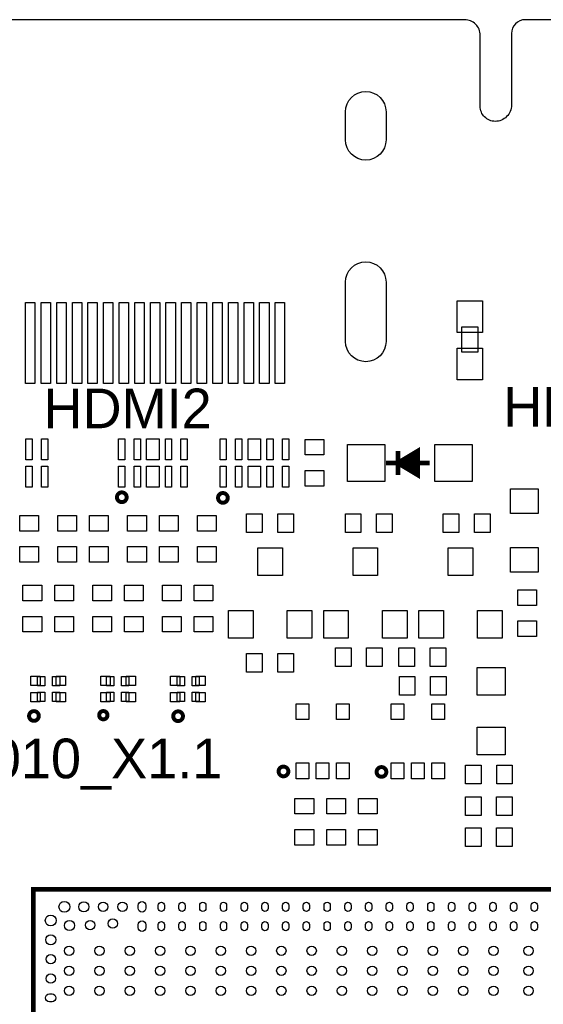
# Model space of a CAD drawing. Extents: x -35 to 121, y -31 to 50.
# Tile 7 of 11: x -2 to 14, y 18 to 50. Entities that reach past the tile are written whole.
import ezdxf
from ezdxf.enums import TextEntityAlignment as Align

# ---------------------------------------------------------------- set-up
doc = ezdxf.new("R2010")
doc.units = 0
for name, color, linetype in [('BG_OUTLINE', 5, 'CONTINUOUS'), ('BG_SILKSCREEN_TOP', 7, 'CONTINUOUS'), ('PG_SILKSCREEN_TOP', 7, 'CONTINUOUS'), ('PIN_TOP', 92, 'CONTINUOUS')]:
    doc.layers.add(name, color=color, linetype=linetype)

msp = doc.modelspace()

# ---------------------------------------------------------------- linework, layer by layer
at = {"layer": 'BG_OUTLINE'}
msp.add_lwpolyline([(72.432367, 49.999544), (13.753541, 49.999544, 0.414214), (13.311835, 49.557838), (13.311835, 47.261526, -0.414214), (12.791669, 46.741359, -0.414214), (12.311837, 47.221191), (12.311837, 49.502974, 0.414214), (11.815267, 49.999544), (-33.091425, 49.999544, 0.414211), (-35.091421, 47.999548), (-35.091421, 38.864438, 0.414214), (-34.626347, 38.399364), (-32.12277, 38.399364, -0.414214), (-31.499556, 37.77615, -0.414214), (-32.090208, 37.185498), (-32.350253, 37.185498), (-34.570213, 37.185752), (-34.684767, 37.185752, 0.414214), (-35.091421, 36.779098), (-35.091421, -28.600502, 0.414214)], format="xyb", dxfattribs=at)
at = {"layer": 'BG_SILKSCREEN_TOP', "const_width": 0.1524}
for points in [[(9.674936, 36.173156), (9.674936, 35.411156)], [(10.309936, 36.173156), (9.725736, 35.817556)], [(10.309936, 36.173156), (10.309936, 35.411156), (9.725736, 35.766756)], [(10.005136, 35.842956), (10.182936, 35.969956)], [(10.208336, 36.020756), (10.208336, 35.588956)], [(9.293936, 35.792156), (10.690936, 35.792156)], [(10.157536, 35.614356), (10.005136, 35.741356)]]:
    msp.add_lwpolyline(points, dxfattribs=at)
at = {"layer": 'PG_SILKSCREEN_TOP', "const_width": 0.1524}
for points in [[(9.674936, 35.792156), (10.309936, 36.173156), (10.309936, 35.411156), (9.674936, 35.792156)], [(9.674936, 36.173156), (9.674936, 35.411156)], [(9.903536, 35.919156), (9.903536, 35.665156)], [(10.005136, 35.969956), (10.005136, 35.665156)], [(10.081336, 35.995356), (10.081336, 35.588956)], [(10.182936, 36.046156), (10.182936, 35.538156)], [(9.293936, 35.792156), (10.690936, 35.792156)], [(9.827336, 35.842956), (9.827336, 35.741356)], [(-2.005787, 22.127489), (-2.005787, -1.872513), (32.994397, -1.872513), (32.994397, 22.127489), (-2.005787, 22.127489)]]:
    msp.add_lwpolyline(points, dxfattribs=at)
at = {"layer": 'PG_SILKSCREEN_TOP', "const_width": 0.127}
for points in [[(0.986257, 34.69386, 1), (0.674903, 34.69386, 1), (0.986257, 34.69386)], [(4.224757, 34.67354, 1), (3.913403, 34.67354, 1), (4.224757, 34.67354)], [(-1.828063, 27.68346, 1), (-2.139417, 27.68346, 1), (-1.828063, 27.68346)], [(0.371729, 27.70886, 1), (0.105791, 27.70886, 1), (0.371729, 27.70886)], [(2.789657, 27.67584, 1), (2.478303, 27.67584, 1), (2.789657, 27.67584)], [(6.165317, 25.90546, 1), (5.853963, 25.90546, 1), (6.165317, 25.90546)], [(9.304757, 25.89022, 1), (8.993403, 25.89022, 1), (9.304757, 25.89022)]]:
    msp.add_lwpolyline(points, format="xyb", dxfattribs=at)
at = {"layer": 'PIN_TOP'}
for points in [[(9.296083, 47.04922), (9.296083, 46.149323, -1), (7.996085, 46.149323), (7.996085, 47.04922, -1)], [(9.296083, 41.589109), (9.296083, 39.689214, -1), (7.996085, 39.689214), (7.996085, 41.589109, -1)], [(1.352842, 21.524849), (1.352842, 21.609939, -1), (1.602753, 21.609939), (1.602753, 21.524849, -1)], [(1.997862, 21.517343), (1.997862, 21.617445, -1), (2.19776, 21.617445), (2.19776, 21.517343, -1)], [(2.661844, 21.517343), (2.661844, 21.617445, -1), (2.861742, 21.617445), (2.861742, 21.517343, -1)], [(3.326054, 21.517343), (3.326054, 21.617445, -1), (3.525952, 21.617445), (3.525952, 21.517343, -1)], [(3.990061, 21.517343), (3.990061, 21.617445, -1), (4.189959, 21.617445), (4.189959, 21.517343, -1)], [(4.653966, 21.517343), (4.653966, 21.617445, -1), (4.853864, 21.617445), (4.853864, 21.517343, -1)], [(5.317947, 21.517343), (5.317947, 21.617445, -1), (5.517845, 21.617445), (5.517845, 21.517343, -1)], [(5.981852, 21.517343), (5.981852, 21.617445, -1), (6.18175, 21.617445), (6.18175, 21.517343, -1)], [(6.645859, 21.517343), (6.645859, 21.617445, -1), (6.845757, 21.617445), (6.845757, 21.517343, -1)], [(7.310044, 21.517343), (7.310044, 21.617445, -1), (7.509942, 21.617445), (7.509942, 21.517343, -1)], [(7.973949, 21.517343), (7.973949, 21.617445, -1), (8.173847, 21.617445), (8.173847, 21.517343, -1)], [(8.637956, 21.517343), (8.637956, 21.617445, -1), (8.837854, 21.617445), (8.837854, 21.517343, -1)], [(9.301963, 21.517343), (9.301963, 21.617445, -1), (9.501861, 21.617445), (9.501861, 21.517343, -1)], [(9.965868, 21.517343), (9.965868, 21.617445, -1), (10.165766, 21.617445), (10.165766, 21.517343, -1)], [(10.630052, 21.517343), (10.630052, 21.617445, -1), (10.82995, 21.617445), (10.82995, 21.517343, -1)], [(11.294059, 21.517343), (11.294059, 21.617445, -1), (11.493957, 21.617445), (11.493957, 21.517343, -1)], [(11.957964, 21.517343), (11.957964, 21.617445, -1), (12.157862, 21.617445), (12.157862, 21.517343, -1)], [(12.621946, 21.517343), (12.621946, 21.617445, -1), (12.821844, 21.617445), (12.821844, 21.517343, -1)], [(13.285851, 21.517343), (13.285851, 21.617445, -1), (13.485749, 21.617445), (13.485749, 21.517343, -1)], [(13.949858, 21.517343), (13.949858, 21.617445, -1), (14.149756, 21.617445), (14.149756, 21.517343, -1)], [(1.352842, 20.904835), (1.352842, 20.989925, -1), (1.602753, 20.989925), (1.602753, 20.904835, -1)], [(1.997862, 20.897329), (1.997862, 20.997431, -1), (2.19776, 20.997431), (2.19776, 20.897329, -1)], [(2.661844, 20.897329), (2.661844, 20.997431, -1), (2.861742, 20.997431), (2.861742, 20.897329, -1)], [(3.326054, 20.897329), (3.326054, 20.997431, -1), (3.525952, 20.997431), (3.525952, 20.897329, -1)], [(3.990061, 20.897329), (3.990061, 20.997431, -1), (4.189959, 20.997431), (4.189959, 20.897329, -1)], [(4.653966, 20.897329), (4.653966, 20.997431, -1), (4.853864, 20.997431), (4.853864, 20.897329, -1)], [(5.317947, 20.897329), (5.317947, 20.997431, -1), (5.517845, 20.997431), (5.517845, 20.897329, -1)], [(5.981852, 20.897329), (5.981852, 20.997431, -1), (6.18175, 20.997431), (6.18175, 20.897329, -1)], [(6.645859, 20.897329), (6.645859, 20.997431, -1), (6.845757, 20.997431), (6.845757, 20.897329, -1)], [(7.310044, 20.897329), (7.310044, 20.997431, -1), (7.509942, 20.997431), (7.509942, 20.897329, -1)], [(7.973949, 20.897329), (7.973949, 20.997431, -1), (8.173847, 20.997431), (8.173847, 20.897329, -1)], [(8.637956, 20.897329), (8.637956, 20.997431, -1), (8.837854, 20.997431), (8.837854, 20.897329, -1)], [(9.301963, 20.897329), (9.301963, 20.997431, -1), (9.501861, 20.997431), (9.501861, 20.897329, -1)], [(9.965868, 20.897329), (9.965868, 20.997431, -1), (10.165766, 20.997431), (10.165766, 20.897329, -1)], [(10.630052, 20.897329), (10.630052, 20.997431, -1), (10.82995, 20.997431), (10.82995, 20.897329, -1)], [(11.294059, 20.897329), (11.294059, 20.997431, -1), (11.493957, 20.997431), (11.493957, 20.897329, -1)], [(11.957964, 20.897329), (11.957964, 20.997431, -1), (12.157862, 20.997431), (12.157862, 20.897329, -1)], [(12.621946, 20.897329), (12.621946, 20.997431, -1), (12.821844, 20.997431), (12.821844, 20.897329, -1)], [(13.285851, 20.897329), (13.285851, 20.997431, -1), (13.485749, 20.997431), (13.485749, 20.897329, -1)], [(13.949858, 20.897329), (13.949858, 20.997431, -1), (14.149756, 20.997431), (14.149756, 20.897329, -1)], [(-1.403147, 18.523928), (-1.488237, 18.523928, -1), (-1.488237, 18.773839), (-1.403147, 18.773839, -1)]]:
    msp.add_lwpolyline(points, format="xyb", close=True, dxfattribs=at)
for points in [[(-2.25392, 38.339217), (-2.25392, 40.93911), (-1.95392, 40.93911), (-1.95392, 38.339217)], [(-1.753819, 38.339217), (-1.753819, 40.93911), (-1.45382, 40.93911), (-1.45382, 38.339217)], [(-1.253922, 38.339217), (-1.253922, 40.93911), (-0.953922, 40.93911), (-0.953922, 38.339217)], [(-0.753821, 38.339217), (-0.753821, 40.93911), (-0.453822, 40.93911), (-0.453822, 38.339217)], [(-0.253924, 38.339217), (-0.253924, 40.93911), (0.046076, 40.93911), (0.046076, 38.339217)], [(0.246177, 38.339217), (0.246177, 40.93911), (0.546176, 40.93911), (0.546176, 38.339217)], [(0.746074, 38.339217), (0.746074, 40.93911), (1.046074, 40.93911), (1.046074, 38.339217)], [(1.246175, 38.339217), (1.246175, 40.93911), (1.546174, 40.93911), (1.546174, 38.339217)], [(1.746072, 38.339217), (1.746072, 40.93911), (2.046072, 40.93911), (2.046072, 38.339217)], [(2.246173, 38.339217), (2.246173, 40.93911), (2.546172, 40.93911), (2.546172, 38.339217)], [(2.74607, 38.339217), (2.74607, 40.93911), (3.04607, 40.93911), (3.04607, 38.339217)], [(3.246171, 38.339217), (3.246171, 40.93911), (3.54617, 40.93911), (3.54617, 38.339217)], [(3.746068, 38.339217), (3.746068, 40.93911), (4.046068, 40.93911), (4.046068, 38.339217)], [(4.246169, 38.339217), (4.246169, 40.93911), (4.546168, 40.93911), (4.546168, 38.339217)], [(4.746066, 38.339217), (4.746066, 40.93911), (5.046066, 40.93911), (5.046066, 38.339217)], [(5.246167, 38.339217), (5.246167, 40.93911), (5.546166, 40.93911), (5.546166, 38.339217)], [(5.746064, 38.339217), (5.746064, 40.93911), (6.046064, 40.93911), (6.046064, 38.339217)], [(11.573485, 40.99306), (12.386285, 40.99306), (12.386285, 39.97706), (11.573485, 39.97706)], [(11.725885, 39.34206), (11.725885, 40.15486), (12.233885, 40.15486), (12.233885, 39.34206)], [(11.573485, 39.46906), (12.386285, 39.46906), (12.386285, 38.45306), (11.573485, 38.45306)], [(-2.243912, 35.89208), (-2.243912, 36.566983), (-2.044014, 36.566983), (-2.044014, 35.89208)], [(-1.744015, 35.89208), (-1.744015, 36.566983), (-1.544117, 36.566983), (-1.544117, 35.89208)], [(0.726389, 35.89208), (0.726389, 36.566983), (0.926287, 36.566983), (0.926287, 35.89208)], [(1.226287, 35.89208), (1.226287, 36.566983), (1.426185, 36.566983), (1.426185, 35.89208)], [(1.626337, 35.89208), (1.626337, 36.566983), (2.026336, 36.566983), (2.026336, 35.89208)], [(2.226488, 35.89208), (2.226488, 36.566983), (2.426386, 36.566983), (2.426386, 35.89208)], [(2.726385, 35.89208), (2.726385, 36.566983), (2.926283, 36.566983), (2.926283, 35.89208)], [(3.977589, 35.89208), (3.977589, 36.566983), (4.177487, 36.566983), (4.177487, 35.89208)], [(4.477487, 35.89208), (4.477487, 36.566983), (4.677385, 36.566983), (4.677385, 35.89208)], [(4.877537, 35.89208), (4.877537, 36.566983), (5.277536, 36.566983), (5.277536, 35.89208)], [(5.477688, 35.89208), (5.477688, 36.566983), (5.677586, 36.566983), (5.677586, 35.89208)], [(5.977585, 35.89208), (5.977585, 36.566983), (6.177483, 36.566983), (6.177483, 35.89208)], [(6.707988, 36.050093), (6.707988, 36.550194), (7.307885, 36.550194), (7.307885, 36.050093)], [(8.059039, 35.195256), (8.059039, 36.389056), (9.252839, 36.389056), (9.252839, 35.195256)], [(10.859033, 35.195256), (10.859033, 36.389056), (12.052833, 36.389056), (12.052833, 35.195256)], [(-2.243912, 35.017304), (-2.243912, 35.692207), (-2.044014, 35.692207), (-2.044014, 35.017304)], [(-1.744015, 35.017304), (-1.744015, 35.692207), (-1.544117, 35.692207), (-1.544117, 35.017304)], [(0.726389, 35.017304), (0.726389, 35.692207), (0.926287, 35.692207), (0.926287, 35.017304)], [(1.226287, 35.017304), (1.226287, 35.692207), (1.426185, 35.692207), (1.426185, 35.017304)], [(1.626337, 35.017304), (1.626337, 35.692207), (2.026336, 35.692207), (2.026336, 35.017304)], [(2.226488, 35.017304), (2.226488, 35.692207), (2.426386, 35.692207), (2.426386, 35.017304)], [(2.726385, 35.017304), (2.726385, 35.692207), (2.926283, 35.692207), (2.926283, 35.017304)], [(3.977589, 35.017304), (3.977589, 35.692207), (4.177487, 35.692207), (4.177487, 35.017304)], [(4.477487, 35.017304), (4.477487, 35.692207), (4.677385, 35.692207), (4.677385, 35.017304)], [(4.877537, 35.017304), (4.877537, 35.692207), (5.277536, 35.692207), (5.277536, 35.017304)], [(5.477688, 35.017304), (5.477688, 35.692207), (5.677586, 35.692207), (5.677586, 35.017304)], [(5.977585, 35.017304), (5.977585, 35.692207), (6.177483, 35.692207), (6.177483, 35.017304)], [(6.707988, 35.050095), (6.707988, 35.550196), (7.307885, 35.550196), (7.307885, 35.050095)], [(13.2842, 34.9631), (14.1732, 34.9631), (14.1732, 34.1757), (13.2842, 34.1757)], [(-2.436012, 33.611693), (-2.436012, 34.111794), (-1.836115, 34.111794), (-1.836115, 33.611693)], [(-1.216812, 33.611693), (-1.216812, 34.111794), (-0.616915, 34.111794), (-0.616915, 33.611693)], [(-0.200812, 33.611693), (-0.200812, 34.111794), (0.399085, 34.111794), (0.399085, 33.611693)], [(1.018388, 33.611693), (1.018388, 34.111794), (1.618285, 34.111794), (1.618285, 33.611693)], [(2.034388, 33.611693), (2.034388, 34.111794), (2.634285, 34.111794), (2.634285, 33.611693)], [(3.253588, 33.611693), (3.253588, 34.111794), (3.853485, 34.111794), (3.853485, 33.611693)], [(5.327586, 33.561807), (4.827486, 33.561807), (4.827486, 34.161705), (5.327586, 34.161705)], [(6.327584, 33.561807), (5.827484, 33.561807), (5.827484, 34.161705), (6.327584, 34.161705)], [(7.993088, 34.161705), (8.493189, 34.161705), (8.493189, 33.561807), (7.993088, 33.561807)], [(8.993086, 34.161705), (9.493187, 34.161705), (9.493187, 33.561807), (8.993086, 33.561807)], [(11.626787, 33.561807), (11.126686, 33.561807), (11.126686, 34.161705), (11.626787, 34.161705)], [(12.626784, 33.561807), (12.126684, 33.561807), (12.126684, 34.161705), (12.626784, 34.161705)], [(-2.436012, 32.611695), (-2.436012, 33.111796), (-1.836115, 33.111796), (-1.836115, 32.611695)], [(-1.216812, 32.611695), (-1.216812, 33.111796), (-0.616915, 33.111796), (-0.616915, 32.611695)], [(-0.200812, 32.611695), (-0.200812, 33.111796), (0.399085, 33.111796), (0.399085, 32.611695)], [(1.018388, 32.611695), (1.018388, 33.111796), (1.618285, 33.111796), (1.618285, 32.611695)], [(2.034388, 32.611695), (2.034388, 33.111796), (2.634285, 33.111796), (2.634285, 32.611695)], [(3.253588, 32.611695), (3.253588, 33.111796), (3.853485, 33.111796), (3.853485, 32.611695)], [(5.191836, 32.185356), (5.191836, 33.074356), (5.979236, 33.074356), (5.979236, 32.185356)], [(8.239836, 32.185356), (8.239836, 33.074356), (9.027236, 33.074356), (9.027236, 32.185356)], [(11.2903, 32.1818), (11.2903, 33.0708), (12.0777, 33.0708), (12.0777, 32.1818)], [(13.2842, 33.0835), (14.1732, 33.0835), (14.1732, 32.2961), (13.2842, 32.2961)], [(-2.334412, 31.376493), (-2.334412, 31.876594), (-1.734515, 31.876594), (-1.734515, 31.376493)], [(-1.318412, 31.376493), (-1.318412, 31.876594), (-0.718515, 31.876594), (-0.718515, 31.376493)], [(-0.099212, 31.376493), (-0.099212, 31.876594), (0.500685, 31.876594), (0.500685, 31.376493)], [(0.916788, 31.376493), (0.916788, 31.876594), (1.516685, 31.876594), (1.516685, 31.376493)], [(2.135988, 31.376493), (2.135988, 31.876594), (2.735885, 31.876594), (2.735885, 31.376493)], [(3.151988, 31.376493), (3.151988, 31.876594), (3.751885, 31.876594), (3.751885, 31.376493)], [(14.117549, 31.730048), (14.117549, 31.229948), (13.517651, 31.229948), (13.517651, 31.730048)], [(4.252036, 30.178756), (4.252036, 31.067756), (5.039436, 31.067756), (5.039436, 30.178756)], [(6.131636, 30.178756), (6.131636, 31.067756), (6.919036, 31.067756), (6.919036, 30.178756)], [(7.300036, 30.178756), (7.300036, 31.067756), (8.087436, 31.067756), (8.087436, 30.178756)], [(9.179636, 30.178756), (9.179636, 31.067756), (9.967036, 31.067756), (9.967036, 30.178756)], [(10.3505, 30.1752), (10.3505, 31.0642), (11.1379, 31.0642), (11.1379, 30.1752)], [(12.2301, 30.1752), (12.2301, 31.0642), (13.0175, 31.0642), (13.0175, 30.1752)], [(-2.334412, 30.376495), (-2.334412, 30.876596), (-1.734515, 30.876596), (-1.734515, 30.376495)], [(-1.318412, 30.376495), (-1.318412, 30.876596), (-0.718515, 30.876596), (-0.718515, 30.376495)], [(-0.099212, 30.376495), (-0.099212, 30.876596), (0.500685, 30.876596), (0.500685, 30.376495)], [(0.916788, 30.376495), (0.916788, 30.876596), (1.516685, 30.876596), (1.516685, 30.376495)], [(2.135988, 30.376495), (2.135988, 30.876596), (2.735885, 30.876596), (2.735885, 30.376495)], [(3.151988, 30.376495), (3.151988, 30.876596), (3.751885, 30.876596), (3.751885, 30.376495)], [(14.117549, 30.73005), (14.117549, 30.22995), (13.517651, 30.22995), (13.517651, 30.73005)], [(5.327586, 29.091407), (4.827486, 29.091407), (4.827486, 29.691305), (5.327586, 29.691305)], [(6.327584, 29.091407), (5.827484, 29.091407), (5.827484, 29.691305), (6.327584, 29.691305)], [(8.17485, 29.265651), (7.67475, 29.265651), (7.67475, 29.865549), (8.17485, 29.865549)], [(9.174848, 29.265651), (8.674748, 29.265651), (8.674748, 29.865549), (9.174848, 29.865549)], [(10.20685, 29.265651), (9.70675, 29.265651), (9.70675, 29.865549), (10.20685, 29.865549)], [(11.206848, 29.265651), (10.706748, 29.265651), (10.706748, 29.865549), (11.206848, 29.865549)], [(12.2174, 29.2354), (13.1064, 29.2354), (13.1064, 28.3464), (12.2174, 28.3464)], [(-1.780413, 28.659709), (-2.080387, 28.659709), (-2.080387, 28.959683), (-1.780413, 28.959683)], [(-1.636268, 28.649549), (-1.866392, 28.649549), (-1.866392, 28.949523), (-1.636268, 28.949523)], [(-1.156208, 28.649549), (-1.386332, 28.649549), (-1.386332, 28.949523), (-1.156208, 28.949523)], [(-0.967613, 28.659709), (-1.267587, 28.659709), (-1.267587, 28.959683), (-0.967613, 28.959683)], [(0.454787, 28.659709), (0.154813, 28.659709), (0.154813, 28.959683), (0.454787, 28.959683)], [(0.573532, 28.649549), (0.343408, 28.649549), (0.343408, 28.949523), (0.573532, 28.949523)], [(1.053592, 28.649549), (0.823468, 28.649549), (0.823468, 28.949523), (1.053592, 28.949523)], [(1.267587, 28.659709), (0.967613, 28.659709), (0.967613, 28.959683), (1.267587, 28.959683)], [(2.689987, 28.659709), (2.390013, 28.659709), (2.390013, 28.959683), (2.689987, 28.959683)], [(2.834132, 28.649549), (2.604008, 28.649549), (2.604008, 28.949523), (2.834132, 28.949523)], [(3.314192, 28.649549), (3.084068, 28.649549), (3.084068, 28.949523), (3.314192, 28.949523)], [(3.502787, 28.659709), (3.202813, 28.659709), (3.202813, 28.959683), (3.502787, 28.959683)], [(9.722752, 28.951149), (10.222852, 28.951149), (10.222852, 28.351251), (9.722752, 28.351251)], [(10.72275, 28.951149), (11.22285, 28.951149), (11.22285, 28.351251), (10.72275, 28.351251)], [(-1.780413, 28.139517), (-2.080387, 28.139517), (-2.080387, 28.439491), (-1.780413, 28.439491)], [(-1.636268, 28.149677), (-1.866392, 28.149677), (-1.866392, 28.449651), (-1.636268, 28.449651)], [(-1.156208, 28.149677), (-1.386332, 28.149677), (-1.386332, 28.449651), (-1.156208, 28.449651)], [(-0.967613, 28.139517), (-1.267587, 28.139517), (-1.267587, 28.439491), (-0.967613, 28.439491)], [(0.454787, 28.139517), (0.154813, 28.139517), (0.154813, 28.439491), (0.454787, 28.439491)], [(0.573532, 28.149677), (0.343408, 28.149677), (0.343408, 28.449651), (0.573532, 28.449651)], [(1.053592, 28.149677), (0.823468, 28.149677), (0.823468, 28.449651), (1.053592, 28.449651)], [(1.267587, 28.139517), (0.967613, 28.139517), (0.967613, 28.439491), (1.267587, 28.439491)], [(2.689987, 28.139517), (2.390013, 28.139517), (2.390013, 28.439491), (2.689987, 28.439491)], [(2.834132, 28.149677), (2.604008, 28.149677), (2.604008, 28.449651), (2.834132, 28.449651)], [(3.314192, 28.149677), (3.084068, 28.149677), (3.084068, 28.449651), (3.314192, 28.449651)], [(3.502787, 28.139517), (3.202813, 28.139517), (3.202813, 28.439491), (3.502787, 28.439491)], [(6.411189, 27.569211), (6.411189, 28.077211), (6.817589, 28.077211), (6.817589, 27.569211)], [(7.711211, 27.569211), (7.711211, 28.077211), (8.117611, 28.077211), (8.117611, 27.569211)], [(9.459189, 27.569211), (9.459189, 28.077211), (9.865589, 28.077211), (9.865589, 27.569211)], [(10.759211, 27.569211), (10.759211, 28.077211), (11.165611, 28.077211), (11.165611, 27.569211)], [(12.2174, 27.3304), (13.1064, 27.3304), (13.1064, 26.4414), (12.2174, 26.4414)], [(6.411189, 25.669189), (6.411189, 26.177189), (6.817589, 26.177189), (6.817589, 25.669189)], [(7.0612, 25.669189), (7.0612, 26.177189), (7.4676, 26.177189), (7.4676, 25.669189)], [(7.711211, 25.669189), (7.711211, 26.177189), (8.117611, 26.177189), (8.117611, 25.669189)], [(9.459189, 25.669189), (9.459189, 26.177189), (9.865589, 26.177189), (9.865589, 25.669189)], [(10.1092, 25.669189), (10.1092, 26.177189), (10.5156, 26.177189), (10.5156, 25.669189)], [(10.759211, 25.669189), (10.759211, 26.177189), (11.165611, 26.177189), (11.165611, 25.669189)], [(12.34045, 25.506451), (11.84035, 25.506451), (11.84035, 26.106349), (12.34045, 26.106349)], [(13.340448, 25.506451), (12.840348, 25.506451), (12.840348, 26.106349), (13.340448, 26.106349)], [(6.377788, 24.543893), (6.377788, 25.043994), (6.977685, 25.043994), (6.977685, 24.543893)], [(7.393788, 24.543893), (7.393788, 25.043994), (7.993685, 25.043994), (7.993685, 24.543893)], [(8.409788, 24.543893), (8.409788, 25.043994), (9.009685, 25.043994), (9.009685, 24.543893)], [(12.337987, 24.494007), (11.837886, 24.494007), (11.837886, 25.093905), (12.337987, 25.093905)], [(13.337984, 24.494007), (12.837884, 24.494007), (12.837884, 25.093905), (13.337984, 25.093905)], [(6.377788, 23.543895), (6.377788, 24.043996), (6.977685, 24.043996), (6.977685, 23.543895)], [(7.393788, 23.543895), (7.393788, 24.043996), (7.993685, 24.043996), (7.993685, 23.543895)], [(8.409788, 23.543895), (8.409788, 24.043996), (9.009685, 24.043996), (9.009685, 23.543895)], [(12.337987, 23.503407), (11.837886, 23.503407), (11.837886, 24.103305), (12.337987, 24.103305)], [(13.337984, 23.503407), (12.837884, 23.503407), (12.837884, 24.103305), (13.337984, 24.103305)]]:
    msp.add_lwpolyline(points, close=True, dxfattribs=at)
for centre, radius in [((-1.007288, 21.567394), 0.175006), ((-0.387299, 21.567394), 0.162547), ((0.232715, 21.567394), 0.15), ((0.852703, 21.567394), 0.15), ((-1.445692, 21.12899), 0.175006), ((0.542798, 21.030387), 0.15), ((-0.846785, 20.968487), 0.162547), ((-0.182601, 20.981899), 0.15), ((-1.445692, 20.508976), 0.162547), ((-0.856691, 20.157694), 0.15), ((0.1143, 20.157694), 0.15), ((1.085596, 20.157694), 0.15), ((2.056714, 20.157694), 0.15), ((3.02801, 20.157694), 0.15), ((3.999306, 20.157694), 0.15), ((4.970297, 20.157694), 0.15), ((5.941593, 20.157694), 0.15), ((6.912915, 20.157694), 0.15), ((7.884008, 20.157694), 0.15), ((8.855202, 20.157694), 0.15), ((9.826295, 20.157694), 0.15), ((10.797616, 20.157694), 0.15), ((11.768912, 20.157694), 0.15), ((12.739903, 20.157694), 0.15), ((13.862101, 20.157694), 0.15), ((-1.445692, 19.888987), 0.15), ((-0.856691, 19.517893), 0.15), ((0.1143, 19.517893), 0.15), ((1.085596, 19.517893), 0.15), ((2.056714, 19.517893), 0.15), ((3.02801, 19.517893), 0.15), ((3.999306, 19.517893), 0.15), ((4.970297, 19.517893), 0.15), ((5.941593, 19.517893), 0.15), ((6.912915, 19.517893), 0.15), ((7.884008, 19.517893), 0.15), ((8.855202, 19.517893), 0.15), ((9.826295, 19.517893), 0.15), ((10.797616, 19.517893), 0.15), ((11.768912, 19.517893), 0.15), ((12.739903, 19.517893), 0.15), ((13.862101, 19.517893), 0.15), ((-1.445692, 19.268999), 0.15), ((-0.856691, 18.877788), 0.15), ((0.1143, 18.877788), 0.15), ((1.085596, 18.877788), 0.15), ((2.056714, 18.877788), 0.15), ((3.02801, 18.877788), 0.15), ((3.999306, 18.877788), 0.15), ((4.970297, 18.877788), 0.15), ((5.941593, 18.877788), 0.15), ((6.912915, 18.877788), 0.15), ((7.884008, 18.877788), 0.15), ((8.855202, 18.877788), 0.15), ((9.826295, 18.877788), 0.15), ((10.797616, 18.877788), 0.15), ((11.768912, 18.877788), 0.15), ((12.739903, 18.877788), 0.15), ((13.862101, 18.877788), 0.15)]:
    msp.add_circle(centre, radius, dxfattribs=at)

# ---------------------------------------------------------------- texts
at = {"layer": 'BG_SILKSCREEN_TOP', "width": 1.02}
for s, p in [('HDMI2', (1.016, 36.9062)), ('HDMI1', (15.748, 36.957))]:
    msp.add_text(s, height=1.27, dxfattribs=at).set_placement(p, align=Align.CENTER)
at = {"layer": 'PG_SILKSCREEN_TOP', "width": 1.02}
msp.add_text('PS010_X1.1', height=1.27, dxfattribs=at).set_placement((-0.8128, 25.687858), align=Align.CENTER)

doc.saveas('drawing.dxf')
